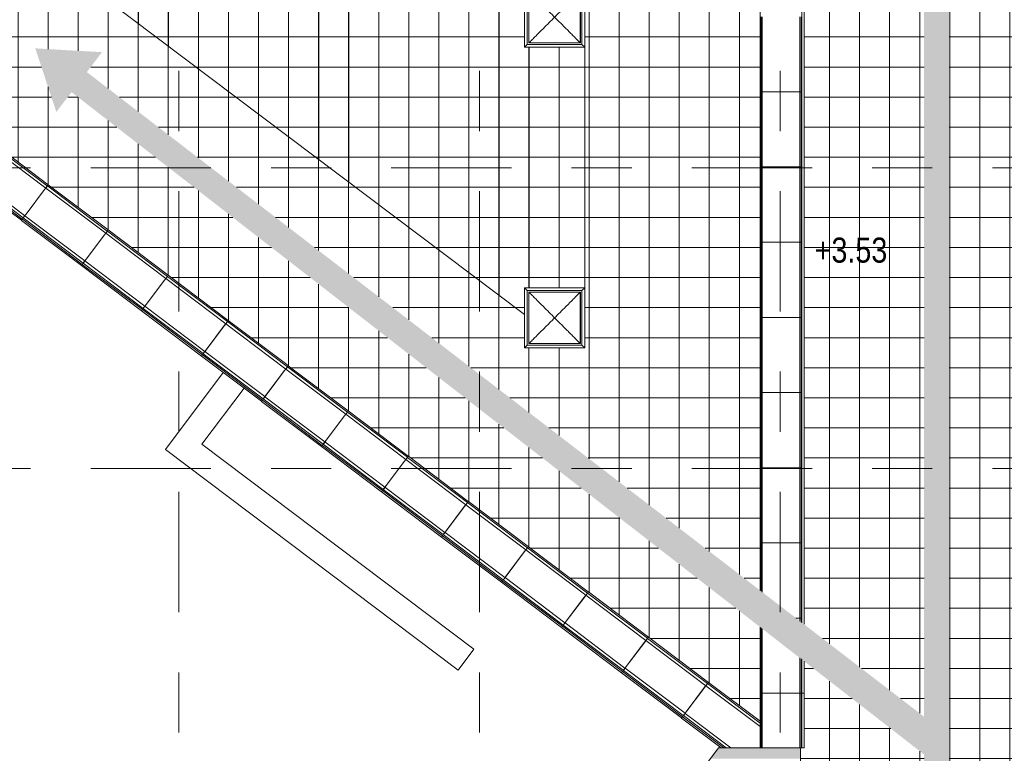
# Model space of a CAD drawing. Header units: millimetres. Extents: x -76482 to 3644, y -39128 to 75172.
# Tile 27 of 149: x -64168 to -44513, y 12707 to 27345. Entities that reach past the tile are written whole.
import ezdxf

# ---------------------------------------------------------------- set-up
doc = ezdxf.new("R2010")
doc.units = ezdxf.units.MM
doc.linetypes.add('Center', pattern=[5999.999824, 2400.000015, -1199.999936, 1199.999936, -1199.999936])
for name, color, linetype, lineweight in [('_Beyond_', 7, 'Continuous', 9), ('Spot Elevations', 7, 'Continuous', 9), ('Walls', 7, 'Continuous', 9), ('Walls-2', 7, 'Continuous', 18)]:
    doc.layers.add(name, color=color, linetype=linetype, lineweight=lineweight)
for name, color, linetype, lineweight, true_color in [('_Beyond_-7', 7, 'Continuous', 9, 0xb9b9b9), ('Cut Pattern-1', 9, 'Continuous', 9, 0x808080), ('Detail Items-1', 7, 'Continuous', 9, 0xc2d3b4), ('Grids-3', 7, 'Center', 9, 0xaaaaaa), ('Surface Pattern-2', 7, 'Continuous', 9, 0x232323)]:
    doc.layers.add(name, color=color, linetype=linetype, lineweight=lineweight, true_color=true_color)
doc.styles.add('Swis721 Cn BT', font='swissc.ttf', dxfattribs={"height": 500})

# ---------------------------------------------------------------- blocks, each defined once
blk = doc.blocks.new('Katuseluuk_ kuppel - KLU-01 - 1000 x 1000-7612628-2_ korruse plaan')
at = {"layer": '_Beyond_'}
for p, q in [((-600, 600), (600, 600)), ((-600, 600), (-546, 546)), ((-600, -600), (-600, 600)), ((600, 600), (546, 546)), ((600, 600), (600, -600)), ((-546, 546), (546, 546)), ((-546, -546), (-546, 546)), ((515, 515), (-515, 515)), ((-515, 515), (-515, -515)), ((-512, 512), (512, 512)), ((-512, -512), (-512, 512)), ((512, 512), (512, -512)), ((515, -515), (515, 515)), ((546, 546), (546, -546)), ((-546, -546), (-600, -600)), ((546, -546), (-546, -546)), ((515, -515), (-515, -515)), ((512, -512), (-512, -512)), ((600, -600), (546, -546)), ((600, -600), (-600, -600))]:
    blk.add_line(p, q, dxfattribs=at)
for points in [[(-512, 512), (-491, 491), (-447, 447), (-355, 355), (-263, 263), (-174, 174), (-126, 126), (-87, 87), (-49, 49), (-20, 19), (0, 0)], [(512, 512), (491, 491), (447, 447), (355, 355), (263, 263), (174, 174), (126, 126), (87, 87), (49, 49), (19, 20), (0, 0)], [(-512, -512), (-491, -491), (-447, -447), (-355, -355), (-263, -263), (-174, -174), (-126, -126), (-87, -87), (-49, -49), (-19, -20), (0, 0)]]:
    blk.add_open_spline(points, degree=3, knots=[0, 0, 0, 0, 0.142857, 0.285714, 0.571429, 0.678571, 0.785714, 0.839286, 0.892857, 1, 1, 1, 1], dxfattribs=at)
blk.add_open_spline([(0, 0), (26, -26), (78, -78), (155, -155), (231, -231), (306, -306), (378, -378), (447, -447), (491, -491), (512, -512)], degree=3, dxfattribs=at)
blk = doc.blocks.new('Parapeti müts 28 - PR-03_7-10948471-2_ korruse plaan')
at = {"layer": '_Beyond_'}
for p, q in [((-63649, 23986), (-64846, 24888)), ((-63617, 24029), (-64814, 24931)), ((-63599, 24053), (-64796, 24955)), ((-65332, 24244), (-64134, 23342)), ((-65313, 24268), (-64116, 23366)), ((-65295, 24292), (-64098, 23390)), ((-65262, 24337), (-64065, 23434)), ((-63673, 23955), (-63649, 23986)), ((-63648, 23986), (-63672, 23954)), ((-63649, 23986), (-63643, 23994)), ((-63642, 23993), (-63648, 23986)), ((-62451, 23084), (-63648, 23986)), ((-63643, 23994), (-63617, 24029)), ((-63616, 24028), (-63642, 23993)), ((-63617, 24029), (-63599, 24053)), ((-63598, 24052), (-63616, 24028)), ((-62419, 23126), (-63616, 24028)), ((-62401, 23150), (-63598, 24052)), ((-64040, 23468), (-63673, 23955)), ((-63672, 23954), (-64039, 23467)), ((-64116, 23366), (-64098, 23390)), ((-64098, 23390), (-64071, 23427)), ((-64098, 23390), (-64098, 23390)), ((-64070, 23426), (-64097, 23390)), ((-64071, 23427), (-64065, 23434)), ((-64064, 23434), (-64070, 23426)), ((-64065, 23434), (-64064, 23435)), ((-64064, 23435), (-64040, 23468)), ((-64063, 23435), (-64064, 23434)), ((-64064, 23434), (-62867, 22532)), ((-64039, 23467), (-64063, 23435)), ((-64134, 23342), (-64116, 23366)), ((-64115, 23365), (-64134, 23341)), ((-64134, 23341), (-62936, 22439)), ((-64097, 23390), (-64115, 23365)), ((-64115, 23365), (-62918, 22463)), ((-64097, 23390), (-64097, 23389)), ((-64097, 23389), (-62900, 22487)), ((-62842, 22565), (-62475, 23052)), ((-62474, 23051), (-62841, 22564)), ((-62475, 23052), (-62451, 23084)), ((-62450, 23083), (-62474, 23051)), ((-62451, 23084), (-62445, 23091)), ((-62445, 23090), (-62450, 23083)), ((-61253, 22181), (-62450, 23083)), ((-62445, 23091), (-62419, 23126)), ((-62418, 23126), (-62445, 23090)), ((-62419, 23126), (-62401, 23150)), ((-62400, 23149), (-62418, 23126)), ((-61221, 22224), (-62418, 23126)), ((-61203, 22247), (-62400, 23149)), ((-62936, 22439), (-62918, 22463)), ((-62918, 22463), (-62936, 22439)), ((-62936, 22439), (-61738, 21536)), ((-62918, 22463), (-62900, 22487)), ((-62899, 22487), (-62918, 22463)), ((-62918, 22463), (-61720, 21560)), ((-62900, 22487), (-62873, 22524)), ((-62900, 22487), (-62900, 22487)), ((-62899, 22487), (-62900, 22486)), ((-62900, 22486), (-61702, 21584)), ((-62872, 22523), (-62899, 22487)), ((-62873, 22524), (-62867, 22532)), ((-62866, 22531), (-62872, 22523)), ((-62867, 22532), (-62866, 22532)), ((-62866, 22532), (-62842, 22565)), ((-62865, 22532), (-62866, 22531)), ((-62866, 22531), (-61669, 21629)), ((-62841, 22564), (-62865, 22532)), ((-61247, 22188), (-61221, 22224)), ((-61220, 22223), (-61247, 22187)), ((-61221, 22224), (-61203, 22247)), ((-61202, 22247), (-61220, 22223)), ((-60023, 21321), (-61220, 22223)), ((-60005, 21344), (-61202, 22247)), ((-61644, 21662), (-61277, 22149)), ((-61276, 22149), (-61643, 21662)), ((-61277, 22149), (-61253, 22181)), ((-61252, 22180), (-61276, 22149)), ((-61253, 22181), (-61247, 22188)), ((-61247, 22187), (-61252, 22180)), ((-60055, 21278), (-61252, 22180)), ((-61702, 21585), (-61675, 21621)), ((-61675, 21621), (-61669, 21629)), ((-61668, 21628), (-61674, 21620)), ((-61669, 21629), (-61668, 21630)), ((-61668, 21630), (-61644, 21662)), ((-61667, 21629), (-61668, 21628)), ((-61668, 21628), (-60471, 20726)), ((-61643, 21662), (-61667, 21629)), ((-61738, 21536), (-61720, 21560)), ((-61720, 21560), (-61738, 21536)), ((-61738, 21536), (-60541, 20634)), ((-61720, 21560), (-61702, 21585)), ((-61701, 21584), (-61720, 21560)), ((-61720, 21560), (-60522, 20658)), ((-61702, 21584), (-61702, 21585)), ((-61701, 21584), (-61702, 21584)), ((-61702, 21584), (-60504, 20682)), ((-61674, 21620), (-61701, 21584)), ((-60446, 20759), (-60079, 21247)), ((-60078, 21246), (-60445, 20759)), ((-60079, 21247), (-60055, 21278)), ((-60054, 21278), (-60078, 21246)), ((-60055, 21278), (-60049, 21285)), ((-60049, 21285), (-60054, 21278)), ((-58857, 20375), (-60054, 21278)), ((-60049, 21285), (-60023, 21321)), ((-60022, 21320), (-60049, 21285)), ((-60023, 21321), (-60005, 21344)), ((-60004, 21344), (-60022, 21320)), ((-58825, 20418), (-60022, 21320)), ((-58807, 20442), (-60004, 21344)), ((-60541, 20634), (-60522, 20658)), ((-60522, 20657), (-60540, 20633)), ((-60522, 20658), (-60504, 20682)), ((-60503, 20681), (-60522, 20657)), ((-60522, 20657), (-59324, 19755)), ((-60504, 20682), (-60477, 20718)), ((-60504, 20682), (-60504, 20682)), ((-60503, 20681), (-60504, 20681)), ((-60504, 20681), (-59306, 19779)), ((-60476, 20718), (-60503, 20681)), ((-60477, 20718), (-60471, 20726)), ((-60470, 20726), (-60476, 20718)), ((-60471, 20726), (-60470, 20727)), ((-60470, 20727), (-60446, 20759)), ((-60469, 20726), (-60470, 20726)), ((-60470, 20726), (-59273, 19824)), ((-60445, 20759), (-60469, 20726)), ((-60540, 20633), (-59343, 19731)), ((-58825, 20418), (-58807, 20442)), ((-59248, 19857), (-58881, 20344)), ((-58880, 20343), (-59247, 19856)), ((-58881, 20344), (-58857, 20375)), ((-58856, 20375), (-58880, 20343)), ((-58857, 20375), (-58851, 20383)), ((-58851, 20382), (-58856, 20375)), ((-57659, 19473), (-58856, 20375)), ((-58851, 20383), (-58825, 20418)), ((-58824, 20418), (-58851, 20382)), ((-58806, 20441), (-58824, 20418)), ((-57627, 19515), (-58824, 20418)), ((-57609, 19539), (-58806, 20441)), ((-59272, 19824), (-59248, 19857)), ((-59247, 19856), (-59271, 19824)), ((-59343, 19731), (-59324, 19755)), ((-59324, 19754), (-59342, 19730)), ((-59342, 19730), (-58145, 18828)), ((-59324, 19755), (-59306, 19779)), ((-59305, 19779), (-59324, 19754)), ((-59324, 19754), (-58127, 18852)), ((-59306, 19779), (-59279, 19816)), ((-59306, 19779), (-59306, 19779)), ((-59305, 19779), (-59306, 19778)), ((-59306, 19778), (-58108, 18876)), ((-59278, 19815), (-59305, 19779)), ((-59279, 19816), (-59273, 19824)), ((-59272, 19823), (-59278, 19815)), ((-59273, 19824), (-59272, 19824)), ((-59271, 19824), (-59272, 19823)), ((-59272, 19823), (-58075, 18921)), ((-57683, 19441), (-57659, 19473)), ((-57658, 19472), (-57682, 19441)), ((-57659, 19473), (-57654, 19480)), ((-57653, 19479), (-57658, 19472)), ((-56461, 18570), (-57658, 19472)), ((-57654, 19480), (-57627, 19515)), ((-57626, 19515), (-57653, 19479)), ((-57627, 19515), (-57609, 19539)), ((-57608, 19538), (-57626, 19515)), ((-56429, 18613), (-57626, 19515)), ((-56411, 18636), (-57608, 19538)), ((-58050, 18954), (-57683, 19441)), ((-57682, 19441), (-58049, 18953)), ((-58127, 18852), (-58108, 18877)), ((-58107, 18876), (-58126, 18852)), ((-58108, 18877), (-58081, 18913)), ((-58108, 18876), (-58108, 18877)), ((-58107, 18876), (-58108, 18876)), ((-58108, 18876), (-56911, 17973)), ((-58080, 18912), (-58107, 18876)), ((-58081, 18913), (-58075, 18921)), ((-58074, 18920), (-58080, 18912)), ((-58075, 18921), (-58074, 18922)), ((-58074, 18922), (-58050, 18954)), ((-58073, 18921), (-58074, 18920)), ((-58074, 18920), (-56877, 18018)), ((-58049, 18953), (-58073, 18921)), ((-58145, 18828), (-58127, 18852)), ((-58126, 18852), (-58144, 18828)), ((-58144, 18828), (-56947, 17926)), ((-58126, 18852), (-56929, 17950)), ((-56852, 18051), (-56485, 18538)), ((-56484, 18538), (-56851, 18051)), ((-56485, 18538), (-56461, 18570)), ((-56460, 18569), (-56484, 18538)), ((-56461, 18570), (-56456, 18577)), ((-56455, 18577), (-56460, 18569)), ((-55263, 17667), (-56460, 18569)), ((-56456, 18577), (-56429, 18613)), ((-56428, 18612), (-56455, 18577)), ((-56429, 18613), (-56411, 18636)), ((-56410, 18636), (-56428, 18612)), ((-55231, 17710), (-56428, 18612)), ((-55213, 17734), (-56410, 18636)), ((-56947, 17926), (-56929, 17950)), ((-56928, 17949), (-56946, 17925)), ((-56946, 17925), (-55749, 17023)), ((-56929, 17950), (-56910, 17974)), ((-56909, 17973), (-56928, 17949)), ((-56928, 17949), (-55731, 17047)), ((-56911, 17973), (-56910, 17974)), ((-56910, 17974), (-56883, 18010)), ((-56909, 17973), (-56910, 17973)), ((-56910, 17973), (-55713, 17071)), ((-56882, 18010), (-56909, 17973)), ((-56883, 18010), (-56877, 18018)), ((-56876, 18018), (-56882, 18010)), ((-56877, 18018), (-56876, 18019)), ((-56876, 18019), (-56852, 18051)), ((-56875, 18018), (-56876, 18018)), ((-56876, 18018), (-55679, 17115)), ((-56851, 18051), (-56875, 18018)), ((-55258, 17674), (-55231, 17710)), ((-55230, 17709), (-55257, 17674)), ((-55231, 17710), (-55213, 17734)), ((-55212, 17733), (-55230, 17709)), ((-54033, 16807), (-55230, 17709)), ((-54015, 16831), (-55212, 17733)), ((-55654, 17148), (-55287, 17636)), ((-55286, 17635), (-55653, 17148)), ((-55287, 17636), (-55263, 17667)), ((-55262, 17667), (-55286, 17635)), ((-55263, 17667), (-55258, 17674)), ((-55257, 17674), (-55262, 17667)), ((-54065, 16765), (-55262, 17667)), ((-55712, 17071), (-55685, 17107)), ((-55684, 17107), (-55712, 17070)), ((-55685, 17107), (-55679, 17115)), ((-55678, 17115), (-55684, 17107)), ((-55679, 17115), (-55678, 17116)), ((-55678, 17116), (-55654, 17148)), ((-55653, 17148), (-55678, 17116)), ((-55678, 17116), (-55678, 17115)), ((-55678, 17115), (-54481, 16213)), ((-55749, 17023), (-55731, 17047)), ((-55730, 17046), (-55748, 17022)), ((-55748, 17022), (-54551, 16120)), ((-55731, 17047), (-55712, 17071)), ((-55712, 17070), (-55730, 17046)), ((-55730, 17046), (-54533, 16144)), ((-55713, 17071), (-55712, 17071)), ((-55712, 17070), (-55712, 17070)), ((-55712, 17070), (-54515, 16168)), ((-54456, 16246), (-54089, 16733)), ((-54088, 16732), (-54455, 16245)), ((-54089, 16733), (-54065, 16765)), ((-54064, 16764), (-54088, 16732)), ((-54065, 16765), (-54060, 16772)), ((-54059, 16771), (-54064, 16764)), ((-52867, 15862), (-54064, 16764)), ((-54060, 16772), (-54033, 16807)), ((-54032, 16807), (-54059, 16771)), ((-54033, 16807), (-54015, 16831)), ((-54014, 16830), (-54032, 16807)), ((-52835, 15905), (-54032, 16807)), ((-52817, 15928), (-54014, 16830)), ((-54551, 16120), (-54533, 16144)), ((-54532, 16143), (-54550, 16119)), ((-54550, 16119), (-53353, 15217)), ((-54533, 16144), (-54514, 16168)), ((-54514, 16168), (-54532, 16143)), ((-54532, 16143), (-53335, 15241)), ((-54515, 16168), (-54514, 16168)), ((-54514, 16168), (-54487, 16205)), ((-54486, 16204), (-54514, 16168)), ((-54514, 16168), (-54514, 16167)), ((-54514, 16167), (-53317, 15265)), ((-54487, 16205), (-54481, 16213)), ((-54480, 16212), (-54486, 16204)), ((-54481, 16213), (-54480, 16213)), ((-54480, 16213), (-54456, 16246)), ((-54455, 16245), (-54480, 16213)), ((-54480, 16213), (-54480, 16212)), ((-54480, 16212), (-53283, 15310)), ((-52835, 15905), (-52817, 15928)), ((-52816, 15928), (-52834, 15904)), ((-51619, 15025), (-52816, 15928)), ((-53258, 15343), (-52891, 15830)), ((-52890, 15830), (-53257, 15342)), ((-52891, 15830), (-52867, 15862)), ((-52866, 15861), (-52890, 15830)), ((-52867, 15862), (-52862, 15869)), ((-52861, 15868), (-52866, 15861)), ((-51669, 14959), (-52866, 15861)), ((-52862, 15869), (-52835, 15905)), ((-52834, 15904), (-52861, 15868)), ((-51637, 15002), (-52834, 15904)), ((-53282, 15311), (-53258, 15343)), ((-53257, 15342), (-53282, 15310)), ((-53353, 15217), (-53335, 15241)), ((-53334, 15241), (-53352, 15217)), ((-53352, 15217), (-52155, 14315)), ((-53335, 15241), (-53316, 15266)), ((-53316, 15265), (-53334, 15241)), ((-53334, 15241), (-52137, 14339)), ((-53317, 15265), (-53316, 15266)), ((-53316, 15266), (-53289, 15302)), ((-53288, 15301), (-53316, 15265)), ((-53316, 15265), (-53316, 15265)), ((-53316, 15265), (-52119, 14363)), ((-53289, 15302), (-53283, 15310)), ((-53282, 15309), (-53288, 15301)), ((-53283, 15310), (-53282, 15311)), ((-53282, 15310), (-53282, 15309)), ((-53282, 15309), (-52085, 14407)), ((-51693, 14928), (-51669, 14959)), ((-51668, 14958), (-51692, 14927)), ((-51669, 14959), (-51664, 14966)), ((-51663, 14966), (-51668, 14958)), ((-50471, 14056), (-51668, 14958)), ((-51664, 14966), (-51637, 15002)), ((-51636, 15001), (-51663, 14966)), ((-51637, 15002), (-51619, 15025)), ((-51618, 15025), (-51636, 15001)), ((-50439, 14099), (-51636, 15001)), ((-50421, 14123), (-51618, 15025)), ((-52060, 14440), (-51693, 14928)), ((-51692, 14927), (-52059, 14440)), ((-52137, 14339), (-52118, 14363)), ((-52118, 14362), (-52136, 14338)), ((-52119, 14363), (-52118, 14363)), ((-52118, 14363), (-52091, 14399)), ((-52090, 14399), (-52118, 14362)), ((-52118, 14362), (-52118, 14362)), ((-52118, 14362), (-50921, 13460)), ((-52091, 14399), (-52085, 14407)), ((-52084, 14407), (-52090, 14399)), ((-52085, 14407), (-52084, 14408)), ((-52084, 14408), (-52060, 14440)), ((-52059, 14440), (-52084, 14407)), ((-52084, 14407), (-52084, 14407)), ((-52084, 14407), (-50887, 13505)), ((-52155, 14315), (-52137, 14339)), ((-52136, 14338), (-52154, 14314)), ((-52154, 14314), (-50957, 13412)), ((-52136, 14338), (-50939, 13436)), ((-50862, 13538), (-50495, 14025)), ((-50494, 14024), (-50861, 13537)), ((-50495, 14025), (-50471, 14056)), ((-50470, 14056), (-50494, 14024)), ((-50471, 14056), (-50466, 14064)), ((-50465, 14063), (-50470, 14056)), ((-49390, 13242), (-50470, 14056)), ((-50466, 14064), (-50439, 14099)), ((-50438, 14098), (-50465, 14063)), ((-50439, 14099), (-50421, 14123)), ((-50420, 14122), (-50438, 14098)), ((-49390, 13309), (-50438, 14098)), ((-49390, 13346), (-50420, 14122)), ((-50957, 13412), (-50939, 13436)), ((-50938, 13435), (-50956, 13411)), ((-50956, 13411), (-50165, 12815)), ((-50939, 13436), (-50921, 13460)), ((-50920, 13459), (-50938, 13435)), ((-50938, 13435), (-50115, 12815)), ((-50921, 13460), (-50893, 13497)), ((-50921, 13460), (-50921, 13460)), ((-50892, 13496), (-50920, 13460)), ((-50920, 13460), (-50920, 13459)), ((-50920, 13459), (-50065, 12815)), ((-50893, 13497), (-50887, 13505)), ((-50886, 13504), (-50892, 13496)), ((-50887, 13505), (-50862, 13538)), ((-50887, 13505), (-50887, 13505)), ((-50861, 13537), (-50886, 13505)), ((-50886, 13505), (-50886, 13504)), ((-50886, 13504), (-49972, 12815))]:
    blk.add_line(p, q, dxfattribs=at)
blk = doc.blocks.new('Tugimüür 4 - TM-01_4-13096861-2_ korruse plaan')
at = {"layer": 'Walls'}
for p, q in [((-49390, 53958), (-49390, 15958)), ((-48553, 53954), (-48553, 15314)), ((-48510, 54006), (-48510, 15281)), ((-49370, 27405), (-49370, 25906)), ((-49369, 27405), (-49369, 25906)), ((-49344, 25906), (-49344, 27405)), ((-48594, 27405), (-48594, 25906)), ((-48569, 27405), (-48569, 25906)), ((-49370, 25906), (-49369, 25906)), ((-49369, 25905), (-49370, 25905)), ((-49370, 25905), (-49370, 24406)), ((-49369, 25906), (-49344, 25906)), ((-49344, 25905), (-49369, 25905)), ((-49369, 25905), (-49369, 24406)), ((-49344, 25906), (-48594, 25906)), ((-49344, 24406), (-49344, 25905)), ((-48594, 25905), (-49344, 25905)), ((-48594, 25906), (-48569, 25906)), ((-48569, 25905), (-48594, 25905)), ((-48594, 25905), (-48594, 24406)), ((-48569, 25905), (-48569, 24406)), ((-49370, 24406), (-49369, 24406)), ((-49369, 24405), (-49370, 24405)), ((-49370, 24405), (-49370, 22906)), ((-49369, 24406), (-49344, 24406)), ((-49344, 24405), (-49369, 24405)), ((-49369, 24405), (-49369, 22906)), ((-49344, 24406), (-48594, 24406)), ((-49344, 22906), (-49344, 24405)), ((-48594, 24405), (-49344, 24405)), ((-48594, 24406), (-48569, 24406)), ((-48569, 24405), (-48594, 24405)), ((-48594, 24405), (-48594, 22906)), ((-48569, 24405), (-48569, 22906)), ((-49370, 22906), (-49369, 22906)), ((-49369, 22905), (-49370, 22905)), ((-49370, 22905), (-49370, 21406)), ((-49369, 22906), (-49344, 22906)), ((-49344, 22905), (-49369, 22905)), ((-49369, 22905), (-49369, 21406)), ((-49344, 22906), (-48594, 22906)), ((-49344, 21406), (-49344, 22905)), ((-48594, 22905), (-49344, 22905)), ((-48594, 22906), (-48569, 22906)), ((-48569, 22905), (-48594, 22905)), ((-48594, 22905), (-48594, 21406)), ((-48569, 22905), (-48569, 21406)), ((-49370, 21406), (-49369, 21406)), ((-49369, 21405), (-49370, 21405)), ((-49370, 21405), (-49370, 19906)), ((-49369, 21406), (-49344, 21406)), ((-49344, 21405), (-49369, 21405)), ((-49369, 21405), (-49369, 19906)), ((-49344, 21406), (-48594, 21406)), ((-49344, 19906), (-49344, 21405)), ((-48594, 21405), (-49344, 21405)), ((-48594, 21406), (-48569, 21406)), ((-48569, 21405), (-48594, 21405)), ((-48594, 21405), (-48594, 19906)), ((-48569, 21405), (-48569, 19906)), ((-49370, 19906), (-49369, 19906)), ((-49369, 19905), (-49370, 19905)), ((-49370, 19905), (-49370, 18406)), ((-49369, 19906), (-49344, 19906)), ((-49344, 19905), (-49369, 19905)), ((-49369, 19905), (-49369, 18406)), ((-49344, 19906), (-48594, 19906)), ((-49344, 18406), (-49344, 19905)), ((-48594, 19905), (-49344, 19905)), ((-48594, 19906), (-48569, 19906)), ((-48569, 19905), (-48594, 19905)), ((-48594, 19905), (-48594, 18406)), ((-48569, 19905), (-48569, 18406)), ((-49370, 18406), (-49369, 18406)), ((-49369, 18405), (-49370, 18405)), ((-49370, 18405), (-49370, 16906)), ((-49369, 18406), (-49344, 18406)), ((-49344, 18405), (-49369, 18405)), ((-49369, 18405), (-49369, 16906)), ((-49344, 18406), (-48594, 18406)), ((-49344, 16906), (-49344, 18405)), ((-48594, 18405), (-49344, 18405)), ((-48594, 18406), (-48569, 18406)), ((-48569, 18405), (-48594, 18405)), ((-48594, 18405), (-48594, 16906)), ((-48569, 18405), (-48569, 16906)), ((-49370, 16906), (-49369, 16906)), ((-49369, 16905), (-49370, 16905)), ((-49370, 16905), (-49370, 15943)), ((-49369, 16906), (-49344, 16906)), ((-49344, 16905), (-49369, 16905)), ((-49369, 16905), (-49369, 15942)), ((-49344, 16906), (-48594, 16906)), ((-49344, 15923), (-49344, 16905)), ((-48594, 16905), (-49344, 16905)), ((-48594, 16906), (-48569, 16906)), ((-48569, 16905), (-48594, 16905)), ((-48594, 16905), (-48594, 15406)), ((-48569, 16905), (-48569, 15406)), ((-48672, 15406), (-48594, 15406)), ((-48594, 15405), (-48671, 15405)), ((-48594, 15406), (-48569, 15406)), ((-48569, 15405), (-48594, 15405)), ((-48594, 15405), (-48594, 15346)), ((-48569, 15405), (-48569, 15327)), ((-49390, 15227), (-49390, 13906)), ((-49370, 15212), (-49370, 13906)), ((-49369, 15211), (-49369, 13906)), ((-49344, 13906), (-49344, 15192)), ((-48594, 14609), (-48594, 13906)), ((-48569, 14590), (-48569, 13906)), ((-48553, 14577), (-48553, 13906)), ((-48510, 14544), (-48510, 13906)), ((-49390, 13906), (-49369, 13906)), ((-49369, 13905), (-49390, 13905)), ((-49390, 13905), (-49390, 12815)), ((-49370, 13906), (-49369, 13906)), ((-49369, 13905), (-49370, 13905)), ((-49370, 13905), (-49370, 12815)), ((-49369, 13906), (-49344, 13906)), ((-49344, 13905), (-49369, 13905)), ((-49369, 13905), (-49369, 12815)), ((-49344, 13906), (-48594, 13906)), ((-49344, 12815), (-49344, 13905)), ((-48594, 13905), (-49344, 13905)), ((-48594, 13906), (-48569, 13906)), ((-48569, 13905), (-48594, 13905)), ((-48594, 13905), (-48594, 12815)), ((-48569, 13906), (-48553, 13906)), ((-48553, 13905), (-48569, 13905)), ((-48569, 13905), (-48569, 12815)), ((-48553, 13906), (-48510, 13906)), ((-48510, 13905), (-48553, 13905)), ((-48553, 13905), (-48553, 12815)), ((-48510, 13905), (-48510, 12815)), ((-48569, 12815), (-48580, 12815)), ((-48553, 12815), (-48569, 12815)), ((-48510, 12815), (-48553, 12815))]:
    blk.add_line(p, q, dxfattribs=at)

msp = doc.modelspace()

# ---------------------------------------------------------------- hatches: boundary and pattern name
at = {"layer": '_Beyond_-7'}
h = msp.add_hatch(dxfattribs=at)
h.set_pattern_fill('FP_20', color=256, style=0, pattern_type=2)
h.set_pattern_definition([(0, (0, 0), (0, 600), []), (90, (0, 0), (-600, 4e-14), [])])
h.paths.add_polyline_path([(-54090, 21461), (-54090, 21996), (-52890, 21996), (-52890, 26796), (-54090, 26796), (-54090, 27996), (-52890, 27996), (-52890, 32796), (-54090, 32796), (-54090, 33996), (-52890, 33996), (-52890, 38796), (-54090, 38796), (-54090, 39996), (-52890, 39996), (-52890, 44796), (-54090, 44796), (-54090, 45996), (-52890, 45996), (-52890, 48780), (-61380, 48780), (-64204, 45033), (-58034, 40383), (-65700, 30209), (-54667, 21896)])
h.paths.add_polyline_path([(-66301, 30663), (-59089, 40235), (-64658, 44430), (-65288, 43595), (-65032, 43403), (-65007, 43436), (-63409, 42232), (-63435, 42199), (-62836, 41748), (-62810, 41781), (-61213, 40577), (-61238, 40544), (-60403, 39914), (-66685, 31578), (-66469, 31415), (-66770, 31016), (-66469, 30789)])
at = {"layer": 'Cut Pattern-1'}
msp.add_hatch(color=256, dxfattribs=at).paths.add_polyline_path([(-48580, 12600), (-48580, 12815), (-50220, 12815), (-50381, 12600), (-48793, 12600)])
at = {"layer": 'Detail Items-1'}
msp.add_hatch(color=256, dxfattribs=at).paths.add_polyline_path([(-52390, -25751), (-51128, -25309), (-51531, -25012), (-44707, -15886), (-13203, -15886), (-13203, -16389), (-12098, -15641), (-13203, -14886), (-13203, -15386), (-45616, -15386), (-45616, 58200), (-45114, 58200), (-45862, 59304), (-46616, 58200), (-46116, 58200), (-46116, 13439), (-62828, 26300), (-62525, 26697), (-63856, 26773), (-63437, 25503), (-63133, 25900), (-46116, 12685), (-46116, -16860), (-51936, -24715), (-52339, -24418), (-52388, -25691)])
at = {"layer": 'Surface Pattern-2'}
h = msp.add_hatch(dxfattribs=at)
h.set_pattern_fill('FP_40', color=256, style=0, pattern_type=2)
h.set_pattern_definition([(0, (-2.5, 0), (0, 600), []), (90, (-2.5, 0), (-600, 4e-14), [])])
h.paths.add_polyline_path([(-51512, -27788), (-50800, -26838), (-50800, -26836), (-49901, -25636), (-49902, -25635), (-49003, -24435), (-49004, -24433), (-48105, -23234), (-48106, -23232), (-47206, -22033), (-47207, -22031), (-46308, -20831), (-46309, -20829), (-45410, -19630), (-45411, -19628), (-44512, -18429), (-44512, -18427), (-43622, -17236), (-41915, -17237), (-41914, -17236), (-40415, -17237), (-40414, -17236), (-38915, -17237), (-38914, -17236), (-37415, -17237), (-37414, -17236), (-35915, -17237), (-35914, -17236), (-34415, -17237), (-34414, -17236), (-32915, -17237), (-32914, -17236), (-31415, -17237), (-31414, -17236), (-29915, -17237), (-29914, -17236), (-28415, -17237), (-28414, -17236), (-26915, -17237), (-26914, -17236), (-25415, -17237), (-25414, -17236), (-23915, -17237), (-23914, -17236), (-22415, -17237), (-22414, -17236), (-20915, -17237), (-20914, -17236), (-19415, -17237), (-19414, -17236), (-17915, -17237), (-17914, -17236), (-16415, -17237), (-16414, -17236), (-14915, -17237), (-14914, -17236), (-13415, -17237), (-13414, -17236), (-11915, -17237), (-11914, -17236), (-10564, -17236), (-10564, -13620), (-11279, -13620), (-11284, -13628), (-11294, -13635), (-11294, -13810), (-11281, -13821), (-11277, -13830), (-11277, -13840), (-11284, -13852), (-11294, -13859), (-11294, -14060), (-11281, -14071), (-11277, -14080), (-11277, -14090), (-11284, -14102), (-11294, -14109), (-11294, -14310), (-11281, -14321), (-11277, -14330), (-11277, -14340), (-11284, -14352), (-11294, -14359), (-11294, -14560), (-11281, -14571), (-11277, -14580), (-11277, -14590), (-11284, -14602), (-11294, -14609), (-11294, -14810), (-11281, -14821), (-11277, -14830), (-11277, -14840), (-11284, -14852), (-11294, -14859), (-11294, -15060), (-11281, -15071), (-11277, -15080), (-11277, -15090), (-11284, -15102), (-11294, -15109), (-11294, -15334), (-11281, -15345), (-11277, -15354), (-11277, -15364), (-11284, -15376), (-11295, -15382), (-11309, -15382), (-11322, -15371), (-11326, -15360), (-11326, -15354), (-11324, -15348), (-11315, -15338), (-11309, -15333), (-11309, -15211), (-11314, -15211), (-11314, -15171), (-11309, -15171), (-11311, -15106), (-11317, -15103), (-11322, -15097), (-11326, -15087), (-11326, -15080), (-11324, -15074), (-11315, -15064), (-11309, -15059), (-11309, -14961), (-11314, -14961), (-11314, -14921), (-11309, -14921), (-11311, -14856), (-11317, -14853), (-11322, -14847), (-11326, -14837), (-11326, -14830), (-11324, -14824), (-11315, -14814), (-11309, -14809), (-11309, -14711), (-11314, -14711), (-11314, -14671), (-11309, -14671), (-11311, -14606), (-11317, -14603), (-11322, -14597), (-11326, -14587), (-11326, -14580), (-11324, -14574), (-11315, -14564), (-11309, -14559), (-11309, -14461), (-11314, -14461), (-11314, -14421), (-11309, -14421), (-11311, -14356), (-11317, -14353), (-11322, -14347), (-11326, -14337), (-11326, -14330), (-11324, -14324), (-11315, -14314), (-11309, -14309), (-11309, -14211), (-11314, -14211), (-11314, -14171), (-11309, -14171), (-11311, -14106), (-11317, -14103), (-11322, -14097), (-11326, -14087), (-11326, -14080), (-11324, -14074), (-11315, -14064), (-11309, -14059), (-11309, -13961), (-11314, -13961), (-11314, -13921), (-11309, -13921), (-11311, -13856), (-11317, -13853), (-11322, -13847), (-11326, -13837), (-11326, -13830), (-11324, -13824), (-11315, -13814), (-11309, -13809), (-11311, -13632), (-11317, -13629), (-11322, -13623), (-11326, -13620), (-11639, -13619), (-11640, -13620), (-13139, -13619), (-13140, -13620), (-14639, -13619), (-14640, -13620), (-16139, -13619), (-16140, -13620), (-17639, -13619), (-17640, -13620), (-19139, -13619), (-19140, -13620), (-20639, -13619), (-20640, -13620), (-22139, -13619), (-22140, -13620), (-23639, -13619), (-23640, -13620), (-25139, -13619), (-25140, -13620), (-26639, -13619), (-26640, -13620), (-28139, -13619), (-28140, -13620), (-29639, -13619), (-29640, -13620), (-30613, -13620), (-30613, -13839), (-31477, -13839), (-31477, -13546), (-31663, -13646), (-31916, -13765), (-32144, -13859), (-32373, -13942), (-32620, -14017), (-32869, -14080), (-33143, -14133), (-33379, -14168), (-33635, -14194), (-33891, -14206), (-34151, -14206), (-34405, -14194), (-34678, -14166), (-34916, -14131), (-35179, -14078), (-35461, -14005), (-35508, -13991), (-35705, -13929), (-35961, -13834), (-36163, -13749), (-36411, -13629), (-36600, -13528), (-36600, -13797), (-37382, -13797), (-37382, -13017), (-37232, -13017), (-37232, -12959), (-37238, -12959), (-37251, -12946), (-37253, -12945), (-37380, -12946), (-37380, -12962), (-38850, -12962), (-38850, -12895), (-38862, -12894), (-38862, -12883), (-38850, -12882), (-38850, -12107), (-38862, -12107), (-38862, -12095), (-38850, -12095), (-38850, -12034), (-43469, -12032), (-43469, -10421), (-43420, -10421), (-43420, -5239), (-43372, -5239), (-43372, -5154), (-43490, -5154), (-43490, -4854), (-43372, -4854), (-43372, -12), (-43382, -11), (-43382, -9), (-43385, -11), (-43384, 54780), (-43384, 54783), (-42560, 54783), (-42560, 59937), (-43340, 59937), (-43340, 60027), (-48520, 60027), (-48521, 55937), (-48520, 55936), (-48519, 54006), (-48510, 54006), (-48510, 15281), (-46116, 13439), (-46116, 58200), (-46616, 58200), (-45862, 59304), (-45114, 58200), (-45616, 58200), (-45616, -15386), (-13203, -15386), (-13203, -14886), (-12098, -15641), (-13203, -16389), (-13203, -15886), (-44707, -15886), (-51531, -25012), (-51128, -25309), (-52390, -25751), (-52339, -24418), (-51936, -24715), (-46116, -16860), (-46116, 12685), (-48510, 14544), (-48511, 13906), (-48510, 13905), (-48511, 12815), (-48580, 12815), (-48580, 9841), (-47980, 9841), (-47980, 8641), (-48580, 8641), (-48580, -2044), (-47980, -2044), (-47980, -3244), (-48580, -3244), (-48580, -8604), (-47980, -8604), (-47980, -9804), (-48580, -9804), (-48580, -17556), (-54539, -25525), (-51515, -27786)])
h.paths.add_polyline_path([(-51160, -27210), (-51162, -27209), (-51174, -27205), (-51178, -27201), (-51181, -27196), (-51185, -27188), (-51185, -27175), (-51245, -27131), (-51248, -27134), (-51280, -27111), (-51277, -27107), (-51330, -27069), (-51335, -27072), (-51344, -27072), (-51356, -27069), (-51361, -27065), (-51364, -27060), (-51367, -27051), (-51367, -27039), (-51445, -26981), (-51448, -26985), (-51480, -26961), (-51477, -26957), (-51530, -26920), (-51535, -26922), (-51544, -26923), (-51556, -26919), (-51561, -26915), (-51564, -26910), (-51567, -26902), (-51567, -26889), (-51645, -26831), (-51648, -26835), (-51680, -26811), (-51677, -26807), (-51730, -26770), (-51736, -26773), (-51744, -26773), (-51756, -26769), (-51761, -26765), (-51764, -26760), (-51767, -26752), (-51767, -26740), (-51845, -26682), (-51848, -26686), (-51880, -26662), (-51877, -26658), (-51931, -26620), (-51936, -26623), (-51945, -26623), (-51956, -26620), (-51961, -26616), (-51964, -26611), (-51968, -26602), (-51968, -26590), (-52045, -26532), (-52048, -26536), (-52081, -26512), (-52078, -26508), (-52131, -26471), (-52136, -26473), (-52145, -26474), (-52157, -26470), (-52161, -26466), (-52165, -26461), (-52168, -26453), (-52168, -26440), (-52246, -26382), (-52249, -26386), (-52281, -26362), (-52278, -26358), (-52331, -26321), (-52336, -26324), (-52345, -26324), (-52357, -26320), (-52362, -26316), (-52365, -26311), (-52368, -26303), (-52368, -26291), (-52473, -26215), (-52478, -26217), (-52487, -26218), (-52499, -26214), (-52504, -26210), (-52507, -26205), (-52510, -26197), (-52506, -26179), (-52500, -26173), (-52484, -26169), (-52472, -26173), (-52466, -26179), (-52461, -26190), (-52461, -26203), (-52358, -26279), (-52342, -26276), (-52330, -26279), (-52323, -26285), (-52319, -26297), (-52318, -26309), (-52158, -26429), (-52141, -26425), (-52130, -26429), (-52123, -26435), (-52118, -26446), (-52118, -26459), (-51957, -26579), (-51941, -26575), (-51929, -26578), (-51923, -26584), (-51918, -26596), (-51918, -26608), (-51757, -26728), (-51741, -26725), (-51729, -26728), (-51723, -26734), (-51718, -26746), (-51718, -26758), (-51555, -26878), (-51541, -26874), (-51529, -26878), (-51522, -26884), (-51518, -26895), (-51518, -26908), (-51357, -27028), (-51340, -27024), (-51329, -27027), (-51322, -27033), (-51318, -27045), (-51317, -27058), (-51174, -27164), (-51158, -27160), (-51146, -27164), (-51140, -27170), (-51135, -27181), (-51140, -27199), (-51146, -27205), (-51160, -27209)])
h.paths.add_polyline_path([(-52598, -26134), (-52599, -26134), (-52611, -26130), (-52616, -26126), (-52619, -26121), (-52622, -26113), (-52622, -26100), (-52644, -26084), (-52647, -26088), (-52679, -26064), (-52676, -26060), (-52730, -26023), (-52735, -26025), (-52744, -26026), (-52755, -26022), (-52760, -26018), (-52763, -26013), (-52767, -26005), (-52767, -25992), (-52844, -25934), (-52847, -25938), (-52879, -25914), (-52876, -25910), (-52930, -25873), (-52935, -25876), (-52944, -25876), (-52956, -25872), (-52960, -25868), (-52963, -25863), (-52967, -25855), (-52967, -25843), (-53045, -25785), (-53048, -25789), (-53080, -25765), (-53077, -25761), (-53130, -25723), (-53135, -25726), (-53144, -25726), (-53156, -25723), (-53161, -25719), (-53164, -25713), (-53167, -25705), (-53167, -25693), (-53245, -25635), (-53248, -25639), (-53280, -25615), (-53277, -25611), (-53330, -25574), (-53335, -25576), (-53344, -25577), (-53356, -25573), (-53361, -25569), (-53364, -25564), (-53367, -25556), (-53367, -25543), (-53445, -25485), (-53448, -25489), (-53480, -25465), (-53477, -25461), (-53530, -25424), (-53536, -25426), (-53544, -25427), (-53556, -25423), (-53561, -25419), (-53564, -25414), (-53567, -25406), (-53567, -25394), (-53645, -25335), (-53648, -25339), (-53680, -25315), (-53677, -25311), (-53731, -25274), (-53736, -25277), (-53745, -25277), (-53756, -25274), (-53761, -25269), (-53764, -25264), (-53768, -25256), (-53768, -25244), (-53845, -25186), (-53848, -25190), (-53881, -25166), (-53878, -25162), (-53931, -25124), (-53936, -25127), (-53945, -25127), (-53957, -25124), (-53961, -25120), (-53965, -25115), (-53968, -25106), (-53968, -25094), (-54035, -25046), (-54040, -25049), (-54049, -25049), (-54061, -25046), (-54066, -25042), (-54069, -25037), (-54072, -25029), (-54068, -25011), (-54062, -25005), (-54046, -25001), (-54034, -25005), (-54027, -25011), (-54023, -25022), (-54022, -25035), (-53958, -25083), (-53941, -25079), (-53930, -25082), (-53923, -25088), (-53918, -25100), (-53918, -25113), (-53757, -25233), (-53741, -25229), (-53729, -25232), (-53723, -25238), (-53718, -25250), (-53718, -25262), (-53557, -25382), (-53541, -25379), (-53529, -25382), (-53523, -25388), (-53518, -25400), (-53518, -25412), (-53357, -25532), (-53341, -25528), (-53329, -25532), (-53322, -25538), (-53318, -25549), (-53318, -25562), (-53157, -25682), (-53140, -25678), (-53129, -25681), (-53122, -25687), (-53118, -25699), (-53117, -25711), (-52956, -25831), (-52940, -25828), (-52928, -25831), (-52922, -25837), (-52917, -25849), (-52917, -25861), (-52756, -25981), (-52740, -25977), (-52728, -25981), (-52722, -25987), (-52717, -25998), (-52717, -26011), (-52612, -26089), (-52596, -26085), (-52584, -26089), (-52578, -26095), (-52573, -26106), (-52577, -26124), (-52583, -26130), (-52597, -26134)])
h.paths.add_polyline_path([(-11302, -17143), (-11317, -17137), (-11322, -17131), (-11326, -17120), (-11326, -17114), (-11324, -17108), (-11315, -17098), (-11309, -17093), (-11309, -17015), (-11314, -17015), (-11314, -16975), (-11309, -16975), (-11311, -16910), (-11317, -16907), (-11322, -16901), (-11326, -16890), (-11326, -16884), (-11324, -16878), (-11315, -16868), (-11309, -16863), (-11309, -16765), (-11314, -16765), (-11314, -16725), (-11309, -16725), (-11311, -16660), (-11317, -16657), (-11322, -16651), (-11326, -16640), (-11326, -16634), (-11324, -16628), (-11315, -16618), (-11309, -16613), (-11309, -16515), (-11314, -16515), (-11314, -16475), (-11309, -16475), (-11311, -16410), (-11317, -16407), (-11322, -16401), (-11326, -16390), (-11326, -16384), (-11324, -16378), (-11315, -16368), (-11309, -16363), (-11309, -16265), (-11314, -16265), (-11314, -16225), (-11309, -16225), (-11311, -16160), (-11317, -16157), (-11322, -16151), (-11326, -16140), (-11326, -16134), (-11324, -16128), (-11315, -16118), (-11309, -16113), (-11309, -16015), (-11314, -16015), (-11314, -15975), (-11309, -15975), (-11311, -15910), (-11317, -15907), (-11322, -15901), (-11326, -15890), (-11326, -15884), (-11324, -15878), (-11315, -15868), (-11309, -15863), (-11309, -15765), (-11314, -15765), (-11314, -15725), (-11309, -15725), (-11311, -15660), (-11317, -15657), (-11322, -15651), (-11326, -15640), (-11326, -15634), (-11324, -15628), (-11315, -15618), (-11309, -15613), (-11311, -15480), (-11317, -15477), (-11322, -15471), (-11326, -15460), (-11326, -15454), (-11324, -15448), (-11315, -15438), (-11308, -15434), (-11294, -15434), (-11281, -15445), (-11277, -15454), (-11277, -15464), (-11284, -15476), (-11294, -15483), (-11294, -15614), (-11281, -15625), (-11277, -15634), (-11277, -15644), (-11284, -15656), (-11294, -15663), (-11294, -15864), (-11281, -15875), (-11277, -15884), (-11277, -15894), (-11284, -15906), (-11294, -15913), (-11294, -16114), (-11281, -16125), (-11277, -16134), (-11277, -16144), (-11284, -16156), (-11294, -16163), (-11294, -16364), (-11281, -16375), (-11277, -16384), (-11277, -16394), (-11284, -16406), (-11294, -16413), (-11294, -16614), (-11281, -16625), (-11277, -16634), (-11277, -16644), (-11284, -16656), (-11294, -16663), (-11294, -16864), (-11281, -16875), (-11277, -16884), (-11277, -16894), (-11284, -16906), (-11294, -16913), (-11294, -17094), (-11281, -17105), (-11277, -17114), (-11277, -17124), (-11284, -17136), (-11295, -17142)])
h.paths.add_polyline_path([(-37380, -12045), (-37237, -12045), (-37238, -11999), (-37251, -11986), (-37255, -11975), (-37410, -11975), (-37410, -12028), (-37380, -12028), (-37380, -12044)])
h.paths.add_polyline_path([(-49390, 13346), (-49389, 13905), (-49390, 13906), (-49390, 15227), (-63133, 25900), (-63437, 25503), (-63856, 26773), (-62526, 26695), (-62828, 26300), (-49390, 15958), (-49390, 53946), (-49890, 53946), (-49890, 53766), (-49930, 53766), (-49930, 53771), (-50660, 53771), (-50660, 53766), (-50700, 53766), (-50700, 53946), (-57488, 53946), (-58382, 52761), (-58382, 52758), (-59285, 51563), (-59285, 51560), (-60188, 50365), (-60188, 50363), (-61091, 49167), (-61091, 49165), (-61993, 47970), (-61993, 47967), (-62896, 46772), (-62896, 46769), (-63799, 45574), (-63799, 45571), (-64204, 45033), (-58034, 40383), (-66729, 28844), (-70971, 32040), (-71000, 31999), (-70997, 31994), (-70997, 31985), (-71001, 31973), (-71005, 31968), (-71010, 31965), (-71022, 31961), (-71021, 31953), (-71025, 31941), (-71029, 31936), (-71034, 31933), (-71046, 31930), (-71055, 31930), (-71125, 31833), (-71122, 31828), (-71122, 31819), (-71126, 31807), (-71130, 31802), (-71135, 31799), (-71147, 31796), (-71155, 31796), (-71275, 31633), (-71273, 31628), (-71273, 31619), (-71276, 31607), (-71280, 31603), (-71285, 31599), (-71297, 31597), (-71306, 31596), (-71426, 31433), (-71423, 31428), (-71423, 31419), (-71427, 31408), (-71431, 31403), (-71436, 31400), (-71448, 31397), (-71456, 31397), (-71576, 31234), (-71574, 31229), (-71573, 31220), (-71577, 31208), (-71581, 31203), (-71586, 31200), (-71598, 31197), (-71607, 31197), (-71727, 31034), (-71724, 31029), (-71724, 31020), (-71728, 31008), (-71732, 31004), (-71737, 31001), (-71748, 30998), (-71757, 30997), (-71877, 30834), (-71875, 30829), (-71874, 30820), (-71878, 30809), (-71882, 30804), (-71887, 30801), (-71899, 30798), (-71908, 30798), (-72028, 30635), (-72025, 30630), (-72025, 30621), (-72028, 30609), (-72033, 30604), (-72038, 30601), (-72049, 30598), (-72058, 30598), (-72098, 30541), (-72096, 30536), (-72096, 30527), (-72099, 30515), (-72103, 30510), (-72108, 30507), (-72120, 30505), (-72134, 30508), (-72140, 30514), (-72144, 30531), (-72140, 30542), (-72135, 30549), (-72123, 30554), (-72110, 30554), (-72069, 30608), (-72073, 30625), (-72070, 30636), (-72064, 30643), (-72052, 30647), (-72040, 30648), (-71919, 30808), (-71923, 30824), (-71919, 30836), (-71913, 30842), (-71902, 30847), (-71889, 30847), (-71768, 31008), (-71772, 31024), (-71769, 31036), (-71763, 31042), (-71751, 31047), (-71739, 31047), (-71618, 31207), (-71622, 31223), (-71618, 31235), (-71612, 31242), (-71601, 31246), (-71588, 31247), (-71468, 31407), (-71471, 31423), (-71468, 31435), (-71462, 31441), (-71451, 31446), (-71438, 31446), (-71317, 31607), (-71321, 31623), (-71317, 31635), (-71312, 31641), (-71300, 31646), (-71287, 31646), (-71167, 31806), (-71170, 31822), (-71167, 31834), (-71161, 31841), (-71150, 31845), (-71137, 31846), (-71066, 31940), (-71069, 31956), (-71066, 31968), (-71060, 31974), (-71049, 31979), (-71044, 31980), (-71045, 31987), (-71042, 32000), (-71036, 32007), (-71025, 32011), (-71012, 32012), (-70983, 32049), (-71259, 32257), (-72428, 30706), (-72256, 30575), (-72272, 30551), (-71650, 30083), (-71631, 30106), (-71046, 29663), (-71063, 29640), (-70440, 29171), (-70421, 29194), (-69833, 28749), (-69850, 28726), (-69227, 28257), (-69208, 28280), (-68392, 27662), (-68389, 27662), (-67194, 26759), (-67191, 26759), (-65996, 25857), (-65993, 25857), (-64798, 24954), (-64795, 24954), (-63600, 24051), (-63597, 24051), (-62402, 23149), (-62399, 23149), (-61204, 22246), (-61201, 22246), (-60006, 21343), (-60003, 21343), (-58808, 20440), (-58805, 20440), (-57610, 19538), (-57607, 19538), (-56412, 18635), (-56409, 18635), (-55214, 17732), (-55211, 17732), (-54016, 16829), (-54013, 16829), (-52818, 15927), (-52815, 15927), (-51620, 15024), (-51617, 15024), (-50422, 14121), (-50419, 14121), (-49407, 13358)])
h.paths.add_polyline_path([(-53067, 20796), (-54090, 20796), (-54090, 21996), (-52890, 21996), (-52890, 20796), (-52990, 20796)])
h.paths.add_polyline_path([(-52890, 26796), (-54090, 26796), (-54090, 27996), (-52890, 27996), (-52890, 26866)])
h.paths.add_polyline_path([(-66877, 29899), (-59089, 40235), (-64658, 44430), (-64702, 44376), (-64702, 44373), (-65288, 43595), (-65032, 43403), (-65007, 43436), (-63409, 42232), (-63435, 42199), (-62836, 41748), (-62810, 41781), (-61213, 40577), (-61238, 40544), (-60427, 39932), (-66709, 31596), (-66469, 31415), (-66770, 31016), (-69931, 33398), (-69937, 33395), (-69950, 33395), (-70024, 33295), (-70021, 33289), (-70021, 33281), (-70024, 33269), (-70028, 33264), (-70033, 33261), (-70045, 33258), (-70054, 33258), (-70174, 33095), (-70171, 33090), (-70171, 33081), (-70175, 33069), (-70179, 33064), (-70184, 33061), (-70196, 33058), (-70204, 33058), (-70324, 32895), (-70322, 32890), (-70321, 32881), (-70325, 32869), (-70329, 32865), (-70334, 32862), (-70346, 32859), (-70355, 32858), (-70475, 32696), (-70472, 32690), (-70472, 32682), (-70476, 32670), (-70480, 32665), (-70485, 32662), (-70496, 32659), (-70505, 32659), (-70518, 32642), (-67448, 30329)])
h.paths.add_polyline_path([(-70530, 32651), (-70516, 32669), (-70520, 32685), (-70517, 32697), (-70511, 32703), (-70499, 32708), (-70487, 32708), (-70366, 32869), (-70370, 32885), (-70366, 32897), (-70360, 32903), (-70349, 32908), (-70336, 32908), (-70216, 33068), (-70219, 33085), (-70216, 33096), (-70210, 33103), (-70199, 33107), (-70186, 33108), (-70065, 33268), (-70069, 33284), (-70065, 33296), (-70060, 33302), (-70048, 33307), (-70035, 33307), (-69961, 33406), (-69967, 33425), (-70230, 33623), (-70806, 32859), (-70540, 32659)])
h.paths.add_polyline_path([(-53396, 32796), (-54090, 32796), (-54090, 33996), (-52890, 33996), (-52890, 32796), (-53089, 32796)])
h.paths.add_polyline_path([(-52990, 38796), (-54090, 38796), (-54090, 39996), (-52890, 39996), (-52890, 38796), (-52960, 38796)])
h.paths.add_polyline_path([(-52890, 44796), (-54090, 44796), (-54090, 45996), (-52890, 45996), (-52890, 44866)])
h.paths.add_polyline_path([(-49930, 53801), (-49930, 53946), (-50660, 53946), (-50660, 53801), (-49974, 53801)])
h.paths.add_polyline_path([(-56176, 53954), (-56175, 53954), (-56176, 53959)])
h.paths.add_polyline_path([(-54676, 53954), (-54675, 53954), (-54676, 53956)])
h.paths.add_polyline_path([(-53176, 53954), (-53175, 53954), (-53176, 53959)])
h.paths.add_polyline_path([(-42770, 59620), (-43170, 59620), (-43170, 59920), (-42670, 59920), (-42670, 59620)])

# ---------------------------------------------------------------- linework, layer by layer
at = {"layer": '_Beyond_'}
for p, q in [((-65700, 30209), (-54090, 21461)), ((-52890, 21996), (-52890, 26796)), ((-61260, 18772), (-60105, 20305)), ((-59690, 19992), (-60532, 18874)), ((-60532, 18874), (-55101, 14782)), ((-55414, 14367), (-61260, 18772)), ((-55414, 14367), (-55101, 14782))]:
    msp.add_line(p, q, dxfattribs=at)
at = {"layer": 'Grids-3'}
for p, q in [((-60990, 65923), (-60990, -6610)), ((-54990, 65923), (-54990, -9787)), ((-48990, 65923), (-48990, -17198)), ((-68751, 24390), (-17590, 24390)), ((-68751, 18390), (-17590, 18390))]:
    msp.add_line(p, q, dxfattribs=at)
at = {"layer": 'Walls-2'}
for p, q in [((-50220, 12815), (-51615, 10949)), ((-50220, 12815), (-48580, 12815)), ((-48580, -17556), (-48580, 12815))]:
    msp.add_line(p, q, dxfattribs=at)

# ---------------------------------------------------------------- block references
at = {"layer": '_Beyond_'}
for name, p in [('Parapeti müts 28 - PR-03_7-10948471-2_ korruse plaan', (0, 0)), ('Katuseluuk_ kuppel - KLU-01 - 1000 x 1000-7612628-2_ korruse plaan', (-53490, 27396)), ('Katuseluuk_ kuppel - KLU-01 - 1000 x 1000-7612628-2_ korruse plaan', (-53490, 21396))]:
    msp.add_blockref(name, p, dxfattribs=at)
at = {"layer": 'Walls'}
msp.add_blockref('Tugimüür 4 - TM-01_4-13096861-2_ korruse plaan', (0, 0), dxfattribs=at)

# ---------------------------------------------------------------- texts
at = {"layer": 'Spot Elevations', "insert": (-48298, 22998), "char_height": 500, "width": 2065.14, "attachment_point": 1, "line_spacing_factor": 0.961347, "style": 'Swis721 Cn BT'}
msp.add_mtext('+3.53', dxfattribs=at)

doc.saveas('drawing.dxf')
